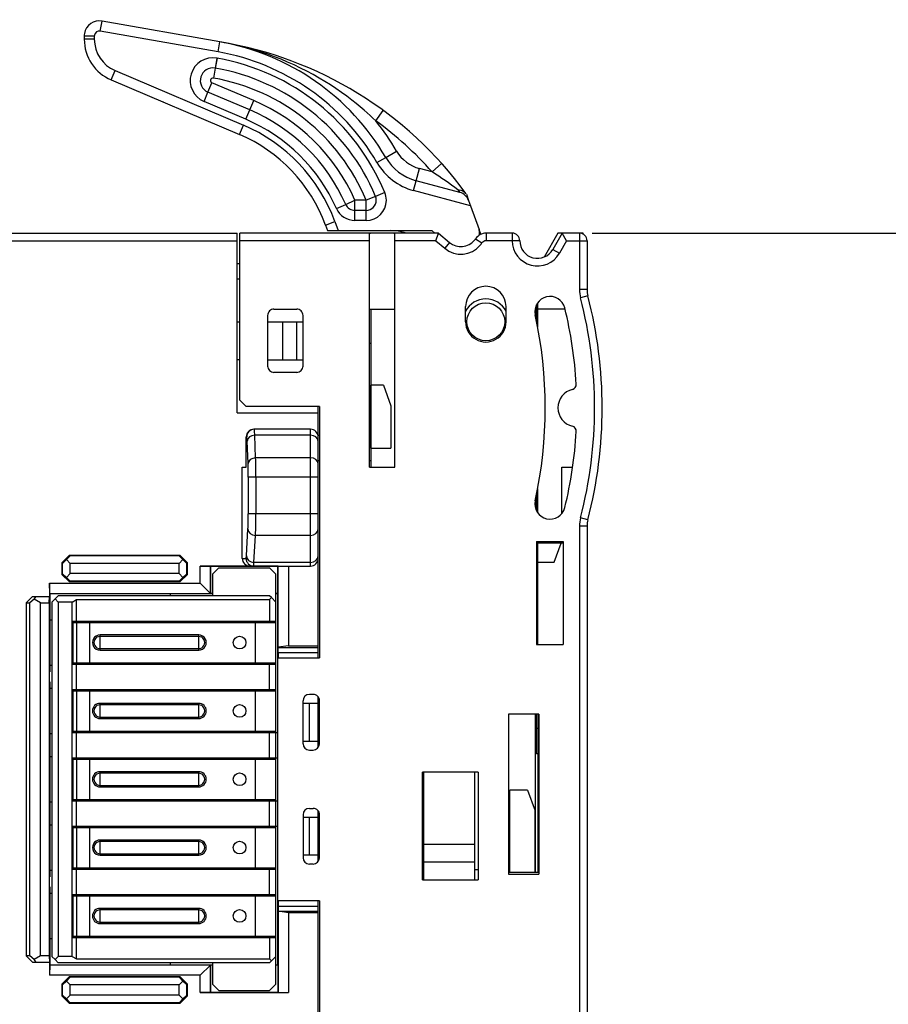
# Model space of a CAD drawing. Extents: x 0 to 184, y 0 to 176.
# Tile 13 of 14: x 115 to 149, y 109 to 147. Entities that reach past the tile are written whole.
import ezdxf

# ---------------------------------------------------------------- set-up
doc = ezdxf.new("R2010")
doc.units = 0
doc.header["$LTSCALE"] = 11.440369
doc.header["$MEASUREMENT"] = 0
doc.layers.get('0').update_dxf_attribs({"linetype": 'CONTINUOUS'})
doc.styles.add('TEXTSTYLE_2', font='txt', dxfattribs={"width": 0.7})
doc.dimstyles.new('DIMSTYLE_1', dxfattribs={"dimtxt": 3.2, "dimasz": 1.9, "dimexe": 1, "dimexo": 0.5, "dimgap": 0.8, "dimtad": 1, "dimdec": 3, "dimtxsty": 'TEXTSTYLE_2', "dimblk": 'OPEN', "dimblk1": 'OPEN', "dimblk2": 'OPEN', "dimcen": 0.09, "dimadec": 3, "dimazin": 2, "dimtp": 0.001969, "dimtm": 0.001969, "dimtfac": 1, "dimtdec": 3, "dimtofl": 0, "dimtmove": 0, "dimatfit": 3, "dimtolj": 1})

# ---------------------------------------------------------------- blocks, each defined once
blk = doc.blocks.new('_OPEN')
at = {"color": 0, "linetype": 'BYBLOCK'}
for p, q in [((0, 0), (-1, 0.263)), ((-1, -0.263), (0, 0)), ((-1, 0), (0, 0))]:
    blk.add_line(p, q, dxfattribs=at)
blk = doc.blocks.new('*D2')
at = {"color": 2, "linetype": 'CONTINUOUS'}
for p, q in [((137.726, 139.001), (181.968, 139.001)), ((181.968, 139.001), (183.768, 139.001)), ((182.768, 139.001), (182.768, 79.251)), ((182.768, 19.501), (182.768, 79.251)), ((137.726, 19.501), (181.968, 19.501)), ((181.968, 19.501), (183.768, 19.501))]:
    blk.add_line(p, q, dxfattribs=at)
at = {"color": 2, "linetype": 'CONTINUOUS', "xscale": 1.9, "yscale": 1.9, "zscale": 1.9}
for p, rotation in [((182.768, 139.001), 90), ((182.768, 19.501), 270)]:
    blk.add_blockref('_OPEN', p, dxfattribs=dict(at, rotation=rotation))
at = {"color": 2, "linetype": 'CONTINUOUS', "insert": (178.768, 79.113), "char_height": 3.2, "width": 6.72, "attachment_point": 2, "rotation": 90, "style": 'TEXTSTYLE_2'}
blk.add_mtext('120', dxfattribs=at)

msp = doc.modelspace()

# ---------------------------------------------------------------- linework, layer by layer
at = {"color": 7, "linetype": 'CONTINUOUS'}
for p, q in [((118.2868, 146.9829), (118.3561, 147.3766)), ((123.0159, 146.555), (118.3561, 147.3766)), ((117.6519, 146.7858), (117.6519, 146.6642)), ((118.0519, 146.7858), (117.6519, 146.7858)), ((118.0519, 146.6642), (117.6519, 146.6642)), ((118.0519, 146.7858), (118.0519, 146.6642)), ((122.9463, 146.1612), (118.2868, 146.9829)), ((122.9463, 146.1612), (123.0159, 146.555)), ((123.1864, 146.5243), (123.0159, 146.555)), ((123.3563, 146.4919), (123.1864, 146.5243)), ((123.5261, 146.4564), (123.3563, 146.4919)), ((123.6959, 146.4186), (123.5261, 146.4564)), ((123.923, 146.3635), (123.6959, 146.4186)), ((124.149, 146.3038), (123.923, 146.3635)), ((124.3739, 146.2394), (124.149, 146.3038)), ((122.8963, 145.9163), (122.8267, 145.5222)), ((122.9029, 145.9149), (122.8337, 145.5211)), ((122.8963, 145.9163), (122.9029, 145.9149)), ((124.6416, 146.1564), (124.3739, 146.2394)), ((124.9076, 146.0668), (124.6416, 146.1564)), ((125.1711, 145.971), (124.9076, 146.0668)), ((125.4326, 145.8687), (125.1711, 145.971)), ((122.8267, 145.5222), (122.7575, 145.1284)), ((122.8337, 145.5211), (122.764, 145.127)), ((122.8267, 145.5222), (122.8337, 145.5211)), ((125.6914, 145.7606), (125.4326, 145.8687)), ((125.9473, 145.6458), (125.6914, 145.7606)), ((126.2009, 145.5249), (125.9473, 145.6458)), ((126.4514, 145.3981), (126.2009, 145.5249)), ((118.7181, 145.0533), (118.8745, 145.4212)), ((118.8745, 145.4212), (123.943, 143.2697)), ((122.7575, 145.1284), (122.764, 145.127)), ((126.6987, 145.2655), (126.4514, 145.3981)), ((126.9429, 145.127), (126.6987, 145.2655)), ((127.1658, 144.9933), (126.9429, 145.127)), ((118.7181, 145.0533), (123.7869, 142.9018)), ((122.5446, 144.5696), (122.701, 144.9379)), ((124.3533, 144.2365), (122.701, 144.9379)), ((127.386, 144.8552), (127.1658, 144.9933)), ((127.603, 144.7119), (127.386, 144.8552)), ((127.817, 144.5641), (127.603, 144.7119)), ((122.3885, 144.2013), (122.5446, 144.5696)), ((124.1969, 143.8682), (122.5446, 144.5696)), ((128.0275, 144.4118), (127.817, 144.5641)), ((128.2345, 144.255), (128.0275, 144.4118)), ((120.7866, 144.1751), (120.7669, 144.1837)), ((124.0408, 143.4999), (122.3885, 144.2013)), ((124.1969, 143.8682), (124.3533, 144.2365)), ((128.3975, 144.1262), (128.2345, 144.255)), ((128.5584, 143.9949), (128.3975, 144.1262)), ((128.7172, 143.8606), (128.5584, 143.9949)), ((124.0408, 143.4999), (124.1969, 143.8682)), ((128.8343, 143.7586), (128.7172, 143.8606)), ((128.9501, 143.6549), (128.8343, 143.7586)), ((129.0648, 143.5491), (128.9501, 143.6549)), ((129.1781, 143.4424), (129.0648, 143.5491)), ((129.1781, 143.4424), (129.4737, 143.8454)), ((123.7869, 142.9018), (123.943, 143.2697)), ((129.2222, 141.7925), (129.5674, 141.9944)), ((129.5674, 141.9944), (129.9991, 142.2465)), ((131.7788, 141.7539), (131.4064, 141.4208)), ((130.7763, 141.0718), (130.9058, 141.5548)), ((131.4064, 141.4208), (130.9058, 141.5548)), ((130.6729, 140.6856), (130.7763, 141.0718)), ((132.5047, 140.6088), (130.7763, 141.0718)), ((129.164, 140.4551), (128.7947, 140.3008)), ((129.533, 140.6091), (129.164, 140.4551)), ((132.923, 140.0827), (130.6729, 140.6856)), ((132.4196, 140.7121), (132.4775, 140.709)), ((132.4196, 140.7121), (132.5044, 140.6091)), ((132.4775, 140.709), (132.5337, 140.6994)), ((132.5337, 140.6994), (132.5819, 140.6845)), ((132.5819, 140.6845), (132.6267, 140.6646)), ((132.6267, 140.6646), (132.667, 140.6391)), ((132.667, 140.6391), (132.7025, 140.6088)), ((132.7025, 140.6088), (132.7324, 140.574)), ((132.7555, 140.5419), (132.7324, 140.574)), ((132.7558, 140.5416), (132.8447, 140.2977)), ((127.6223, 139.9762), (127.9878, 140.1385)), ((127.9878, 140.1385), (128.3537, 140.3008)), ((128.3537, 139.5008), (128.3537, 140.3008)), ((128.7947, 140.3008), (128.3537, 140.3008)), ((128.7947, 139.5008), (128.7947, 140.3008)), ((132.8451, 140.297), (132.923, 140.0827)), ((132.923, 140.0827), (133.2623, 139.1508)), ((128.7947, 139.9008), (128.3537, 139.9008)), ((127.1872, 139.3182), (127.5634, 139.455)), ((127.1872, 139.3182), (127.2664, 139.1008)), ((127.5634, 139.455), (127.6922, 139.1008)), ((128.7947, 139.5008), (128.3537, 139.5008)), ((83.3022, 139.0009), (123.7014, 139.0009)), ((123.7014, 131.9009), (123.7014, 139.0009)), ((123.8014, 132.4008), (123.8014, 139.0009)), ((131.6572, 139.0009), (123.8014, 139.0009)), ((127.2668, 139.1008), (131.3906, 139.1008)), ((128.9263, 138.9244), (128.9283, 138.9585)), ((128.9263, 129.7508), (128.9263, 138.9244)), ((128.9283, 138.9585), (128.9315, 138.9723)), ((128.9315, 138.9723), (128.9353, 138.9816)), ((128.9353, 138.9816), (128.9401, 138.9892)), ((128.9401, 138.9892), (128.9521, 138.9982)), ((128.9521, 138.9982), (128.968, 139.0009)), ((129.9006, 138.9982), (129.8847, 139.0009)), ((129.9126, 138.9892), (129.9006, 138.9982)), ((129.9174, 138.9816), (129.9126, 138.9892)), ((129.9212, 138.9723), (129.9174, 138.9816)), ((129.9243, 138.9585), (129.9212, 138.9723)), ((129.9264, 138.9244), (129.9243, 138.9585)), ((129.9264, 129.7508), (129.9264, 138.9244)), ((131.5098, 139.0009), (131.3906, 139.1008)), ((131.548, 138.7008), (131.6569, 139.0006)), ((131.6572, 139.0009), (132.093, 138.635)), ((133.2719, 139.0374), (133.2623, 139.1508)), ((133.3326, 138.9568), (133.2623, 139.1508)), ((133.5379, 139.0009), (133.5379, 138.7008)), ((134.568, 139.0009), (133.5379, 139.0009)), ((134.568, 139.0009), (134.568, 138.7008)), ((136.3763, 139.0009), (135.8316, 138.0573)), ((136.5468, 139.0009), (136.1744, 138.3556)), ((137.3764, 139.0009), (136.3763, 139.0009)), ((136.7201, 138.7008), (136.5468, 139.0006)), ((137.2262, 139.0009), (137.2262, 136.7744)), ((137.3764, 138.9606), (137.3764, 139.0009)), ((67.1192, 138.7008), (123.7014, 138.7008)), ((128.9263, 138.7008), (123.8014, 138.7008)), ((131.548, 138.7008), (129.9264, 138.7008)), ((131.548, 138.7008), (131.9001, 138.4053)), ((132.093, 138.635), (131.9001, 138.4053)), ((133.1234, 138.7804), (133.3722, 138.6126)), ((134.568, 138.7008), (133.5379, 138.7008)), ((134.868, 138.7023), (134.568, 138.7008)), ((136.7201, 138.7008), (136.4342, 138.2058)), ((136.7201, 138.7008), (137.5263, 138.7008)), ((137.5263, 138.7008), (137.5263, 136.7744)), ((136.1744, 138.3556), (136.4342, 138.2058)), ((123.7014, 137.801), (123.8014, 137.801)), ((123.7014, 137.2009), (123.8014, 137.2009)), ((137.5263, 136.7744), (137.2262, 136.7744)), ((135.5264, 135.5513), (135.5264, 136.1639)), ((135.5764, 135.2978), (135.5764, 136.2483)), ((137.5587, 136.5215), (137.2686, 136.4457)), ((125.1515, 136.0009), (126.0514, 136.0009)), ((128.9263, 136.0009), (129.9264, 136.0009)), ((128.9763, 136.0009), (128.9763, 129.7508)), ((132.7262, 135.501), (132.7262, 136.1008)), ((134.3265, 135.501), (134.3265, 136.1008)), ((135.5764, 135.8087), (135.5264, 135.788)), ((136.6588, 136.0009), (135.5764, 136.0009)), ((123.7014, 135.501), (123.8014, 135.501)), ((124.9014, 135.7508), (124.9014, 133.7509)), ((124.9014, 135.501), (126.3015, 135.501)), ((125.5015, 134.0011), (125.5015, 135.501)), ((126.0414, 135.501), (126.0414, 134.0011)), ((126.3015, 133.7509), (126.3015, 135.7508)), ((128.9263, 134.6508), (128.9763, 134.6508)), ((123.8014, 134.0011), (123.7014, 134.0011)), ((124.9014, 134.0011), (126.3015, 134.0011)), ((126.0514, 133.5008), (125.1515, 133.5008)), ((128.9814, 130.5008), (128.9814, 133.0009)), ((129.4765, 133.0009), (128.9814, 133.0009)), ((129.4765, 133.0009), (129.7765, 132.1765)), ((123.8014, 132.4008), (124.0515, 132.151)), ((123.7014, 131.9009), (126.9012, 131.9009)), ((126.9516, 132.151), (124.0515, 132.151)), ((126.9012, 122.2261), (126.9012, 132.151)), ((126.9516, 132.151), (126.9516, 122.2261)), ((129.7765, 132.1765), (129.7765, 130.5008)), ((126.6015, 131.2508), (124.3588, 131.2508)), ((126.6015, 125.851), (126.6015, 131.2508)), ((124.0584, 129.7508), (124.0584, 130.9508)), ((124.0742, 130.9508), (124.0584, 130.9508)), ((124.1269, 129.8945), (124.0897, 130.7871)), ((124.4267, 130.1243), (124.3898, 131.0169)), ((126.6015, 131.0169), (124.3898, 131.0169)), ((126.9516, 131.0011), (126.8971, 131.0011)), ((128.9763, 131.0011), (128.9263, 131.0011)), ((128.9814, 130.5008), (129.7765, 130.5008)), ((126.6015, 130.1243), (124.4267, 130.1243)), ((126.9516, 130.001), (126.9012, 130.001)), ((128.9763, 130.001), (128.9263, 130.001)), ((123.9013, 126.1511), (123.9013, 129.7508)), ((123.9013, 129.7508), (124.0584, 129.7508)), ((128.9263, 129.7508), (129.9264, 129.7508)), ((136.5265, 129.7508), (136.9582, 129.7508)), ((136.5265, 127.9167), (136.5265, 129.7508)), ((124.1355, 129.3581), (124.1355, 127.917)), ((126.9012, 129.3581), (124.1355, 129.3581)), ((124.4356, 129.3581), (124.4356, 127.917)), ((135.5764, 127.9535), (135.5764, 128.904)), ((135.4765, 128.4142), (135.4765, 128.1878)), ((135.5264, 128.038), (135.5264, 128.6505)), ((135.5764, 128.4011), (135.5264, 128.4011)), ((126.9012, 127.917), (124.1355, 127.917)), ((137.5587, 127.6803), (137.2686, 127.7561)), ((124.0618, 126.2506), (124.1238, 127.3169)), ((137.5263, 127.4275), (137.2262, 127.4275)), ((137.2262, 127.4275), (137.2262, 98.5178)), ((137.5263, 127.4275), (137.5263, 98.5178)), ((124.3615, 125.9933), (124.4236, 127.0595)), ((126.6015, 127.0595), (124.4236, 127.0595)), ((135.5264, 126.8225), (135.5264, 122.7511)), ((135.5264, 126.8225), (136.5765, 126.8215)), ((136.5765, 126.8215), (136.5765, 122.7511)), ((136.5765, 126.7516), (135.5264, 126.7526)), ((135.5764, 122.7511), (135.5764, 126.7526)), ((136.2264, 126.0008), (136.4996, 126.7516)), ((117.071, 126.2816), (116.771, 125.9816)), ((116.7989, 125.9537), (116.9501, 126.1022)), ((117.0986, 126.2537), (116.9501, 126.1022)), ((116.9501, 126.1022), (117.1013, 125.9509)), ((117.071, 126.2816), (121.4318, 126.2816)), ((117.0986, 126.2537), (117.071, 126.2816)), ((121.4039, 126.2537), (117.0986, 126.2537)), ((121.5528, 126.1022), (121.4015, 125.9509)), ((121.4039, 126.2537), (121.4318, 126.2816)), ((121.4039, 126.2537), (121.5528, 126.1022)), ((121.4318, 126.2816), (121.7319, 125.9816)), ((121.704, 125.9537), (121.5528, 126.1022)), ((123.9013, 126.1511), (124.0491, 126.1511)), ((116.771, 125.9816), (116.771, 125.5203)), ((116.7989, 125.9537), (116.771, 125.9816)), ((116.7989, 125.5482), (116.7989, 125.9537)), ((117.1013, 125.5509), (117.1013, 125.9509)), ((121.4015, 125.9509), (117.1013, 125.9509)), ((121.4015, 125.5509), (121.4015, 125.9509)), ((121.704, 125.9537), (121.7319, 125.9816)), ((121.704, 125.5482), (121.704, 125.9537)), ((121.7319, 125.5203), (121.7319, 125.9816)), ((122.2314, 125.1709), (122.2314, 125.851)), ((122.2314, 125.851), (126.6015, 125.851)), ((122.6376, 125.8448), (122.2314, 125.851)), ((122.6376, 124.7647), (122.6376, 125.8448)), ((122.6376, 125.8448), (122.6431, 125.8393)), ((122.6431, 125.8393), (122.6431, 124.7592)), ((125.3096, 125.8393), (122.6431, 125.8393)), ((122.7265, 125.5258), (122.9763, 125.7759)), ((122.9763, 125.7759), (124.9765, 125.7759)), ((126.6015, 125.9933), (124.3615, 125.9933)), ((125.2263, 125.5258), (124.9765, 125.7759)), ((125.3151, 125.8448), (125.3096, 125.8393)), ((125.3096, 124.7592), (125.3096, 125.8393)), ((125.3151, 125.8448), (125.7213, 125.851)), ((125.3151, 122.6381), (125.3151, 125.8448)), ((125.7213, 125.851), (125.7213, 122.7008)), ((135.5764, 126.0008), (136.2264, 126.0008)), ((116.7989, 125.5482), (116.771, 125.5203)), ((116.771, 125.5203), (117.071, 125.2205)), ((116.7989, 125.5482), (116.9501, 125.3997)), ((116.9501, 125.3997), (117.1013, 125.5509)), ((117.0986, 125.2484), (116.9501, 125.3997)), ((121.4015, 125.5509), (117.1013, 125.5509)), ((121.5528, 125.3997), (121.4015, 125.5509)), ((121.4039, 125.2484), (121.5528, 125.3997)), ((121.4318, 125.2205), (121.7319, 125.5203)), ((121.704, 125.5482), (121.5528, 125.3997)), ((121.704, 125.5482), (121.7319, 125.5203)), ((122.7265, 125.5258), (122.7265, 124.6759)), ((125.2263, 109.3259), (125.2263, 125.5258)), ((116.2876, 124.7647), (116.2814, 125.1709)), ((116.2814, 125.1709), (116.2814, 124.6511)), ((116.2814, 125.1709), (122.2314, 125.1709)), ((117.0986, 125.2484), (117.071, 125.2205)), ((121.4318, 125.2205), (117.071, 125.2205)), ((121.4039, 125.2484), (117.0986, 125.2484)), ((121.4039, 125.2484), (121.4318, 125.2205)), ((122.6431, 124.7592), (122.2314, 125.1709)), ((115.6014, 124.6511), (115.3512, 124.401)), ((115.6744, 124.5426), (115.5011, 124.401)), ((115.6014, 124.6511), (116.2814, 124.6511)), ((115.6744, 124.5426), (115.7578, 124.6511)), ((115.9193, 124.401), (115.6744, 124.5426)), ((116.2724, 124.401), (116.2749, 124.6511)), ((116.2876, 124.7647), (122.6376, 124.7647)), ((116.2876, 124.7647), (116.3014, 124.751)), ((116.3014, 121.6745), (116.3014, 124.751)), ((122.7265, 124.751), (116.3014, 124.751)), ((116.5012, 124.5508), (116.3765, 124.4258)), ((116.5012, 124.5508), (116.6263, 124.6759)), ((116.5012, 124.5508), (116.6263, 124.4258)), ((124.9765, 124.6759), (116.6263, 124.6759)), ((117.1764, 124.4258), (117.3497, 124.526)), ((117.3497, 123.6758), (117.3497, 124.526)), ((117.3497, 124.526), (124.9765, 124.526)), ((121.0515, 124.751), (121.0515, 124.6759)), ((122.7265, 124.7592), (122.6431, 124.7592)), ((125.0512, 124.6008), (124.9765, 124.6759)), ((125.0512, 124.6008), (124.9765, 124.526)), ((124.9765, 124.526), (124.9765, 123.6758)), ((125.2263, 124.4258), (125.0512, 124.6008)), ((125.3096, 124.7592), (125.2263, 124.7592)), ((125.3014, 124.751), (125.2263, 124.751)), ((125.3096, 124.7592), (125.3014, 124.751)), ((125.3014, 110.101), (125.3014, 124.751)), ((115.3512, 124.401), (115.3512, 110.4511)), ((115.3512, 124.401), (115.5011, 124.401)), ((115.5011, 110.4511), (115.5011, 124.401)), ((115.9193, 110.4511), (115.9193, 124.401)), ((115.9193, 124.401), (116.2724, 124.401)), ((116.2724, 124.401), (116.2724, 110.4511)), ((116.3765, 124.4258), (116.3765, 110.4259)), ((116.6263, 124.4258), (116.6263, 110.4259)), ((117.1764, 124.4258), (116.6263, 124.4258)), ((117.1764, 110.4259), (117.1764, 124.4258)), ((116.3014, 123.7261), (116.3765, 123.7261)), ((117.1764, 123.6758), (125.2263, 123.6758)), ((117.1771, 123.6258), (125.2263, 123.6258)), ((117.2116, 122.0259), (117.2116, 123.6258)), ((117.3597, 122.0259), (117.3597, 123.6258)), ((117.8765, 122.0259), (117.8765, 123.6258)), ((118.1762, 123.6758), (118.1762, 123.6258)), ((118.6764, 123.6258), (118.6764, 123.6758)), ((119.9563, 123.6758), (119.9563, 123.6258)), ((124.4263, 122.0259), (124.4263, 123.6258)), ((125.0895, 123.6258), (125.0895, 123.6758)), ((118.2765, 122.5258), (118.2765, 123.1259)), ((122.1763, 123.1259), (118.2765, 123.1259)), ((122.1763, 123.066), (118.2765, 123.066)), ((122.1763, 122.5258), (122.1763, 123.1259)), ((118.2765, 122.5861), (122.1763, 122.5861)), ((125.3137, 122.439), (125.3151, 122.6381)), ((125.7213, 122.7008), (125.3151, 122.6395)), ((125.3151, 122.6381), (126.9012, 122.6381)), ((125.7213, 122.7008), (126.9012, 122.7008)), ((135.5264, 122.7511), (136.5765, 122.7511)), ((118.2765, 122.5258), (122.1763, 122.5258)), ((125.3014, 122.2261), (126.9516, 122.2261)), ((125.3137, 122.439), (125.3137, 122.2261)), ((125.3137, 122.439), (126.9012, 122.439)), ((116.3765, 121.926), (116.3014, 121.926)), ((117.1764, 121.976), (125.2263, 121.976)), ((117.1771, 122.0259), (125.2263, 122.0259)), ((117.3497, 120.9758), (117.3497, 121.976)), ((118.1762, 122.0259), (118.1762, 121.976)), ((118.6764, 121.976), (118.6764, 122.0259)), ((119.9563, 122.0259), (119.9563, 121.976)), ((124.9765, 120.9758), (124.9765, 121.976)), ((125.0895, 122.0259), (125.0895, 121.976)), ((116.3014, 113.5744), (116.3014, 121.2776)), ((116.3014, 121.0258), (116.3765, 121.0258)), ((117.1764, 120.9758), (125.2263, 120.9758)), ((118.1762, 120.9758), (118.1762, 120.9259)), ((118.6764, 120.9259), (118.6764, 120.9758)), ((119.9563, 120.9758), (119.9563, 120.9259)), ((125.0895, 120.9259), (125.0895, 120.9758)), ((117.1771, 120.9259), (125.2263, 120.9259)), ((117.2116, 119.326), (117.2116, 120.9259)), ((117.3597, 119.326), (117.3597, 120.9259)), ((117.8765, 119.326), (117.8765, 120.9259)), ((124.4263, 119.326), (124.4263, 120.9259)), ((126.7014, 120.776), (126.5513, 120.776)), ((126.9012, 118.6759), (126.9012, 120.6758)), ((118.2765, 119.8259), (118.2765, 120.426)), ((122.1763, 120.426), (118.2765, 120.426)), ((122.1763, 120.3661), (118.2765, 120.3661)), ((122.1763, 119.8259), (122.1763, 120.426)), ((126.3015, 118.8258), (126.3015, 120.5259)), ((126.9012, 120.426), (126.3015, 120.426)), ((126.5513, 118.926), (126.5513, 120.426)), ((126.9516, 118.8251), (126.9516, 120.5269)), ((118.2765, 119.8858), (122.1763, 119.8858)), ((118.2765, 119.8259), (122.1763, 119.8259)), ((135.6263, 120.0009), (134.4264, 120.0009)), ((134.4264, 120.0009), (134.4264, 113.6785)), ((135.4765, 120.0009), (135.4765, 113.7508)), ((135.5264, 118.4289), (135.5264, 120.0009)), ((135.5764, 120.0009), (135.5764, 113.7508)), ((135.6263, 120.0009), (135.6263, 113.6795)), ((135.5764, 119.429), (135.5264, 119.429)), ((116.3765, 119.2261), (116.3014, 119.2261)), ((117.1764, 119.276), (125.3014, 119.276)), ((117.1771, 119.326), (125.2263, 119.326)), ((117.3497, 118.2759), (117.3497, 119.276)), ((118.1762, 119.326), (118.1762, 119.276)), ((118.6764, 119.276), (118.6764, 119.326)), ((119.9563, 119.326), (119.9563, 119.276)), ((124.9765, 118.2759), (124.9765, 119.276)), ((125.0895, 119.326), (125.0895, 119.276)), ((126.3015, 118.926), (126.9012, 118.926)), ((116.3014, 118.3259), (116.3765, 118.3259)), ((117.1764, 118.2759), (125.3014, 118.2759)), ((118.1762, 118.2759), (118.1762, 118.226)), ((118.6764, 118.226), (118.6764, 118.2759)), ((119.9563, 118.2759), (119.9563, 118.226)), ((125.0895, 118.226), (125.0895, 118.2759)), ((126.5513, 118.576), (126.7014, 118.576)), ((135.5764, 118.4289), (135.5264, 118.4289)), ((117.1771, 118.226), (125.2263, 118.226)), ((117.2116, 116.6261), (117.2116, 118.226)), ((117.3597, 116.6261), (117.3597, 118.226)), ((117.8765, 116.6261), (117.8765, 118.226)), ((124.4263, 116.6261), (124.4263, 118.226)), ((118.2765, 117.1259), (118.2765, 117.7261)), ((122.1763, 117.7261), (118.2765, 117.7261)), ((122.1763, 117.6658), (118.2765, 117.6658)), ((122.1763, 117.1259), (122.1763, 117.7261)), ((131.0257, 117.6362), (131.0764, 117.6293)), ((133.2264, 117.7009), (131.0264, 117.7009)), ((131.0264, 113.4511), (131.0264, 117.7009)), ((131.0764, 113.4511), (131.0764, 117.7009)), ((133.0762, 117.7009), (133.0762, 113.4511)), ((133.2264, 117.7009), (133.2264, 113.4511)), ((118.2765, 117.1859), (122.1763, 117.1859)), ((118.2765, 117.1259), (122.1763, 117.1259)), ((131.0764, 117.4725), (131.0257, 117.4656)), ((131.0764, 116.9682), (131.0264, 116.9613)), ((131.0264, 116.8459), (131.0764, 116.839)), ((135.1716, 117.0009), (134.4763, 117.0009)), ((134.4763, 113.7508), (134.4763, 117.0009)), ((135.1716, 117.0009), (135.4713, 116.1768)), ((116.3765, 116.5258), (116.3014, 116.5258)), ((117.1764, 116.5758), (125.3014, 116.5758)), ((117.1771, 116.6261), (125.2263, 116.6261)), ((117.3497, 115.576), (117.3497, 116.5758)), ((118.1762, 116.6261), (118.1762, 116.5758)), ((118.6764, 116.5758), (118.6764, 116.6261)), ((119.9563, 116.6261), (119.9563, 116.5758)), ((124.9765, 115.576), (124.9765, 116.5758)), ((125.0895, 116.6261), (125.0895, 116.5758)), ((131.0257, 116.3415), (131.076, 116.3346)), ((126.3015, 116.0259), (126.3015, 114.3258)), ((126.3015, 115.926), (126.9012, 115.926)), ((126.5513, 116.276), (126.7014, 116.276)), ((126.5513, 114.426), (126.5513, 115.926)), ((126.9012, 114.1759), (126.9012, 116.1758)), ((126.9516, 114.3251), (126.9516, 116.027)), ((131.0767, 116.1779), (131.0264, 116.171)), ((135.4713, 113.7508), (135.4713, 116.1768)), ((116.3014, 115.626), (116.3765, 115.626)), ((117.1764, 115.576), (125.3014, 115.576)), ((118.1762, 115.576), (118.1762, 115.5261)), ((118.6764, 115.5261), (118.6764, 115.576)), ((119.9563, 115.576), (119.9563, 115.5261)), ((125.0895, 115.5261), (125.0895, 115.576)), ((131.0764, 115.6735), (131.0257, 115.6663)), ((131.0257, 115.5512), (131.0764, 115.5443)), ((117.1771, 115.5261), (125.2263, 115.5261)), ((117.2116, 113.9258), (117.2116, 115.5261)), ((117.3597, 113.9258), (117.3597, 115.5261)), ((117.8765, 113.9258), (117.8765, 115.5261)), ((124.4263, 113.9258), (124.4263, 115.5261)), ((118.2765, 114.426), (118.2765, 115.0258)), ((122.1763, 115.0258), (118.2765, 115.0258)), ((122.1763, 114.9659), (118.2765, 114.9659)), ((122.1763, 114.426), (122.1763, 115.0258)), ((131.0764, 114.8832), (131.0261, 114.8763)), ((131.0264, 115.0465), (131.0764, 115.0396)), ((133.0762, 114.8508), (131.0764, 114.8508)), ((118.2765, 114.486), (122.1763, 114.486)), ((118.2765, 114.426), (122.1763, 114.426)), ((126.9012, 114.426), (126.3015, 114.426)), ((131.0757, 114.3785), (131.0254, 114.3716)), ((126.7014, 114.076), (126.5513, 114.076)), ((131.0257, 114.2565), (131.076, 114.2496)), ((133.0762, 114.1508), (131.0764, 114.1508)), ((116.3765, 113.8259), (116.3014, 113.8259)), ((117.1764, 113.8758), (125.2263, 113.8758)), ((117.1771, 113.9258), (125.2263, 113.9258)), ((117.3497, 112.8761), (117.3497, 113.8758)), ((118.1762, 113.9258), (118.1762, 113.8758)), ((118.6764, 113.8758), (118.6764, 113.9258)), ((119.9563, 113.9258), (119.9563, 113.8758)), ((124.9765, 112.8761), (124.9765, 113.8758)), ((125.0895, 113.9258), (125.0895, 113.8758)), ((131.0764, 113.851), (131.0264, 113.851)), ((133.2264, 113.851), (133.0762, 113.851)), ((134.4264, 113.7508), (135.6263, 113.7508)), ((134.4264, 113.6785), (135.6263, 113.6795)), ((131.0264, 113.4511), (133.2264, 113.4511)), ((116.3014, 110.101), (116.3014, 113.1775)), ((116.3014, 112.926), (116.3765, 112.926)), ((117.1764, 112.8761), (125.2263, 112.8761)), ((117.1771, 112.8258), (125.2263, 112.8258)), ((117.2116, 111.2259), (117.2116, 112.8258)), ((117.3597, 111.2259), (117.3597, 112.8258)), ((117.8765, 111.2259), (117.8765, 112.8258)), ((118.1762, 112.8761), (118.1762, 112.8258)), ((118.6764, 112.8258), (118.6764, 112.8761)), ((119.9563, 112.8761), (119.9563, 112.8258)), ((124.4263, 111.2259), (124.4263, 112.8258)), ((125.0895, 112.8258), (125.0895, 112.8761)), ((126.9516, 112.626), (125.3014, 112.626)), ((125.3137, 112.626), (125.3137, 112.413)), ((126.9012, 107.4008), (126.9012, 112.626)), ((126.9516, 112.626), (126.9516, 107.4008)), ((118.2765, 111.7258), (118.2765, 112.3259)), ((122.1763, 112.3259), (118.2765, 112.3259)), ((122.1763, 112.266), (118.2765, 112.266)), ((122.1763, 111.7258), (122.1763, 112.3259)), ((125.3137, 112.413), (126.9012, 112.413)), ((125.3137, 112.413), (125.3151, 112.2136)), ((125.3151, 112.2136), (126.9012, 112.2136)), ((125.3151, 112.2136), (125.3151, 109.0069)), ((125.7213, 112.1509), (125.3151, 112.2126)), ((126.9012, 112.1509), (125.7213, 112.1509)), ((125.7213, 112.1509), (125.7213, 109.0007)), ((118.2765, 111.7861), (122.1763, 111.7861)), ((118.2765, 111.7258), (122.1763, 111.7258)), ((116.3765, 111.126), (116.3014, 111.126)), ((117.1764, 111.1759), (125.2263, 111.1759)), ((117.1771, 111.2259), (125.2263, 111.2259)), ((117.3497, 110.326), (117.3497, 111.1759)), ((118.1762, 111.2259), (118.1762, 111.1759)), ((118.6764, 111.1759), (118.6764, 111.2259)), ((119.9563, 111.2259), (119.9563, 111.1759)), ((124.9765, 111.1759), (124.9765, 110.326)), ((125.0895, 111.2259), (125.0895, 111.1759)), ((115.5011, 110.4511), (115.3512, 110.4511)), ((115.3512, 110.4511), (115.6014, 110.2009)), ((115.6744, 110.3095), (115.5011, 110.4511)), ((115.6014, 110.2009), (116.2814, 110.2009)), ((115.9193, 110.4511), (115.6744, 110.3095)), ((115.7578, 110.2009), (115.6744, 110.3095)), ((116.2724, 110.4511), (115.9193, 110.4511)), ((116.2724, 110.4511), (116.2749, 110.2009)), ((116.2814, 110.2009), (116.2814, 109.6807)), ((116.2876, 110.0869), (116.2814, 109.6807)), ((116.2876, 110.0869), (116.3014, 110.101)), ((122.6376, 110.0869), (116.2876, 110.0869)), ((116.3014, 110.101), (122.7265, 110.101)), ((116.5012, 110.3009), (116.3765, 110.4259)), ((116.5012, 110.3009), (116.6263, 110.4259)), ((116.5012, 110.3009), (116.6263, 110.1758)), ((117.1764, 110.4259), (116.6263, 110.4259)), ((124.9765, 110.1758), (116.6263, 110.1758)), ((117.1764, 110.4259), (117.3497, 110.326)), ((117.3497, 110.326), (124.9765, 110.326)), ((121.0515, 110.1758), (121.0515, 110.101)), ((122.6376, 110.0869), (122.2314, 109.6807)), ((122.6431, 110.0928), (122.6376, 110.0869)), ((122.6376, 109.0069), (122.6376, 110.0869)), ((122.6431, 110.0928), (122.7265, 110.0928)), ((122.6431, 110.0928), (122.6431, 109.0128)), ((122.7265, 110.1758), (122.7265, 109.3259)), ((125.0512, 110.2509), (124.9765, 110.326)), ((125.0512, 110.2509), (124.9765, 110.1758)), ((125.2263, 110.4259), (125.0512, 110.2509)), ((125.2263, 110.101), (125.3014, 110.101)), ((125.2263, 110.0928), (125.3096, 110.0928)), ((125.3096, 110.0928), (125.3014, 110.101)), ((125.3096, 110.0928), (125.3096, 109.0128)), ((122.2314, 109.6807), (116.2814, 109.6807)), ((117.071, 109.6315), (116.771, 109.3314)), ((116.771, 109.3314), (116.771, 108.8705)), ((116.7989, 109.3035), (116.771, 109.3314)), ((116.7989, 109.3035), (116.9501, 109.4524)), ((117.0986, 109.6036), (116.9501, 109.4524)), ((116.9501, 109.4524), (117.1013, 109.3008)), ((117.071, 109.6315), (121.4318, 109.6315)), ((117.0986, 109.6036), (117.071, 109.6315)), ((121.4039, 109.6036), (117.0986, 109.6036)), ((121.5528, 109.4524), (121.4015, 109.3008)), ((121.4039, 109.6036), (121.4318, 109.6315)), ((121.4039, 109.6036), (121.5528, 109.4524)), ((121.4318, 109.6315), (121.7319, 109.3314)), ((121.704, 109.3035), (121.5528, 109.4524)), ((121.704, 109.3035), (121.7319, 109.3314)), ((121.7319, 108.8705), (121.7319, 109.3314)), ((122.2314, 109.0007), (122.2314, 109.6807)), ((122.9763, 109.0758), (122.7265, 109.3259)), ((125.2263, 109.3259), (124.9765, 109.0758)), ((116.7989, 108.8984), (116.7989, 109.3035)), ((121.4015, 109.3008), (117.1013, 109.3008)), ((117.1013, 108.9008), (117.1013, 109.3008)), ((121.4015, 108.9008), (121.4015, 109.3008)), ((121.704, 108.8984), (121.704, 109.3035)), ((122.6376, 109.0069), (122.2314, 109.0007)), ((122.2314, 109.0007), (125.7213, 109.0007)), ((122.6376, 109.0069), (122.6431, 109.0128)), ((122.6431, 109.0128), (125.3096, 109.0128)), ((122.9763, 109.0758), (124.9765, 109.0758)), ((125.3151, 109.0069), (125.3096, 109.0128)), ((125.3151, 109.0069), (125.7213, 109.0007)), ((116.7989, 108.8984), (116.771, 108.8705)), ((116.771, 108.8705), (117.071, 108.5704)), ((116.7989, 108.8984), (116.9501, 108.7496)), ((116.9501, 108.7496), (117.1013, 108.9008)), ((117.0986, 108.5983), (116.9501, 108.7496)), ((117.0986, 108.5983), (117.071, 108.5704)), ((121.4318, 108.5704), (117.071, 108.5704)), ((121.4039, 108.5983), (117.0986, 108.5983)), ((121.4015, 108.9008), (117.1013, 108.9008)), ((121.5528, 108.7496), (121.4015, 108.9008)), ((121.4039, 108.5983), (121.5528, 108.7496)), ((121.4039, 108.5983), (121.4318, 108.5704)), ((121.4318, 108.5704), (121.7319, 108.8705)), ((121.704, 108.8984), (121.5528, 108.7496)), ((121.704, 108.8984), (121.7319, 108.8705))]:
    msp.add_line(p, q, dxfattribs=at)
for centre, radius, start, end in [((119.4018, 146.6641), 1.7499, 179.99666, 247.00449), ((119.4021, 146.6642), 1.3503, 179.99795, 247.00007), ((120.6019, 131.7503), 15.0002, 36.03189, 80.7391), ((121.367, 137.2001), 9.4991, 30.31193, 80.00352), ((122.7403, 145.0298), 0.9001, 80.01401, 246.99709), ((121.3662, 137.1993), 8.85, 22.66123, 80.00064), ((121.3662, 137.1991), 9.1003, 30.31459, 80.00112), ((122.74, 145.0298), 0.5, 80.00529, 246.99669), ((121.3663, 137.1995), 8.45, 22.66111, 80), ((121.3668, 137.2001), 8.0491, 22.65703, 80.00316), ((121.3667, 137.1998), 7.6442, 23.93258, 67.00205), ((121.3664, 137.1997), 7.2443, 23.93312, 67.00108), ((121.367, 137.1996), 6.5941, 20.00051, 67.00552), ((121.3665, 137.1997), 6.8443, 23.93357, 67.00006), ((120.6192, 131.7695), 14.4745, 41.81886, 53.74991), ((121.3573, 137.1932), 10.0109, 30.31703, 38.6261), ((121.366, 137.1997), 6.1948, 19.99764, 66.99543), ((131.2949, 143.0046), 2.0011, 210.31854, 254.98118), ((131.2939, 143.0035), 1.4998, 210.31283, 255.00664), ((131.2933, 143.0027), 2.3987, 210.29956, 255.01293), ((121.3881, 126.0107), 18.3801, 53.11652, 56.97097), ((132.375, 140.1255), 0.5004, 20.04589, 74.97787), ((128.3539, 140.3014), 0.4007, 203.9986, 269.97814), ((128.3536, 140.3009), 0.8001, 203.94199, 270.00562), ((129.7513, 137.0976), 2.0032, 71.82825, 89.99726), ((133.5381, 138.5007), 0.5002, 90.02756, 145.99888), ((134.5683, 138.7012), 0.2998, 0.2083, 90.05504), ((137.2262, 138.7008), 0.3001, 0.00202, 89.99798), ((133.5379, 138.501), 0.1999, 90.0186, 146.03009), ((135.5681, 138.706), 1.0002, 180.29826, 329.98815), ((135.5683, 138.7062), 0.7002, 180.3239, 329.95834), ((133.5264, 136.1007), 0.8001, 0.01137, 179.98863), ((138.5334, 136.7758), 1.3072, 180.06442, 194.62746), ((138.5371, 136.7753), 1.0108, 180.05325, 194.54295), ((133.5264, 135.5009), 0.9001, 27.25731, 152.74269), ((136.0656, 135.9011), 0.5999, 13.81788, 192.34145), ((120.6278, 132.1009), 17.1986, 345.36713, 14.63287), ((120.6303, 132.1009), 17.496, 345.36492, 14.63508), ((125.1515, 135.7508), 0.2501, 89.99743, 180.00257), ((126.0514, 135.7509), 0.2501, 359.99053, 90.00139), ((118.6928, 132.1011), 17.1836, 347.66194, 12.33806), ((120.6545, 132.1053), 16.4716, 3.23568, 13.83577), ((133.5264, 135.5009), 0.8001, 179.98837, 0.01163), ((125.1515, 133.7509), 0.2501, 179.99688, 270.00312), ((126.0514, 133.7509), 0.2501, 269.99807, 0.01001), ((136.9004, 133.0234), 0.1997, 283.75637, 3.34496), ((137.1265, 132.1009), 0.75, 103.77775, 256.22225), ((124.3588, 130.9504), 0.3004, 89.99657, 179.93713), ((124.374, 130.951), 0.2998, 90.01637, 180.05206), ((126.6012, 130.9508), 0.3, 359.98744, 89.94412), ((120.6545, 132.0965), 16.4716, 346.16423, 356.76432), ((136.9004, 131.1784), 0.1997, 356.65504, 76.24363), ((95.9622, 129.4347), 28.4732, 359.84591, 1.38785), ((110.1858, 129.4117), 13.9499, 359.7798, 1.98347), ((136.0656, 128.3009), 0.5999, 167.63857, 346.17256), ((111.6767, 127.8527), 12.459, 357.53531, 0.296), ((98.0098, 127.8274), 26.4256, 358.33487, 0.19434), ((138.5334, 127.426), 1.3072, 165.37242, 179.9357), ((138.537, 127.4265), 1.0107, 165.45689, 179.94691), ((124.2014, 126.1511), 0.3002, 180.00914, 268.79299), ((124.3492, 126.1511), 0.3001, 180.00202, 269.99798), ((126.6012, 126.151), 0.3, 270.05588, 0.01256), ((123.6758, 125.9729), 0.685, 349.72137, 1.70666), ((118.2765, 122.8259), 0.3001, 89.99663, 270.00337), ((118.2763, 122.826), 0.2399, 89.95407, 270.04593), ((122.1763, 122.8259), 0.3001, 269.99663, 90.00337), ((122.1765, 122.826), 0.2399, 269.95407, 90.04593), ((126.5515, 120.526), 0.25, 90.05416, 180.01862), ((126.7014, 120.5259), 0.2501, 359.99688, 90.00312), ((118.2765, 120.1259), 0.3001, 90, 270), ((118.2765, 120.1259), 0.2401, 89.99579, 270.00421), ((122.1763, 120.1259), 0.3001, 270, 90), ((122.1763, 120.1259), 0.2401, 269.99579, 90.00421), ((126.5514, 118.826), 0.25, 180.045, 269.96309), ((126.7015, 118.826), 0.25, 269.97966, 359.93947), ((118.2765, 117.426), 0.3001, 90, 270), ((118.2763, 117.4258), 0.24, 89.9575, 270.0425), ((122.1763, 117.426), 0.3001, 270, 90), ((122.1765, 117.4258), 0.24, 269.9575, 90.0425), ((126.5515, 116.026), 0.25, 90.0471, 180.01687), ((126.7015, 116.026), 0.2501, 359.99864, 90.01017), ((118.2763, 114.7259), 0.2999, 89.9666, 270.0334), ((118.2763, 114.7259), 0.24, 89.95788, 270.04212), ((122.1765, 114.7259), 0.2999, 269.9666, 90.0334), ((122.1765, 114.7259), 0.24, 269.95788, 90.04212), ((126.5514, 114.326), 0.25, 180.04546, 269.96263), ((126.7015, 114.326), 0.25, 269.98012, 359.93901), ((118.2765, 112.0258), 0.3001, 90, 270), ((118.2763, 112.026), 0.24, 89.95788, 270.04212), ((122.1763, 112.0258), 0.3001, 270, 90), ((122.1765, 112.026), 0.24, 269.95788, 90.04212)]:
    msp.add_arc(centre, radius, start, end, dxfattribs=at)
for points, knots in [([(118.3561, 147.3766), (118.0298, 147.4342), (117.7187, 147.2164), (117.6612, 146.8902), (117.655, 146.8558), (117.6519, 146.8209), (117.6519, 146.7858)], [0, 0, 0, 0, 1, 1, 1, 2, 2, 2, 2]), ([(118.2868, 146.9829), (118.1779, 147.0022), (118.0743, 146.9295), (118.055, 146.8206), (118.0529, 146.8092), (118.0519, 146.7975), (118.0519, 146.7858)], [0, 0, 0, 0, 1, 1, 1, 2, 2, 2, 2]), ([(122.7575, 145.1284), (122.7031, 145.138), (122.6511, 145.1015), (122.6414, 145.0471), (122.6335, 145.0012), (122.6583, 144.9561), (122.701, 144.9379)], [0, 0, 0, 0, 1, 1, 1, 2, 2, 2, 2]), ([(128.7947, 139.5008), (129.2367, 139.5008), (129.5946, 139.8591), (129.5946, 140.3008), (129.5946, 140.4069), (129.574, 140.5116), (129.533, 140.6091)], [0, 0, 0, 0, 1, 1, 1, 2, 2, 2, 2]), ([(128.7947, 139.9008), (129.0159, 139.9008), (129.1947, 140.0799), (129.1947, 140.3008), (129.1947, 140.3538), (129.1843, 140.4062), (129.164, 140.4551)], [0, 0, 0, 0, 1, 1, 1, 2, 2, 2, 2]), ([(131.9001, 138.4053), (132.3232, 138.0504), (132.954, 138.1055), (133.3088, 138.5286), (133.3315, 138.5555), (133.3526, 138.5837), (133.3722, 138.6126)], [0, 0, 0, 0, 1, 1, 1, 2, 2, 2, 2]), ([(132.093, 138.635), (132.389, 138.3867), (132.8306, 138.4253), (133.079, 138.7215), (133.0949, 138.7405), (133.1097, 138.7598), (133.1234, 138.7804)], [0, 0, 0, 0, 1, 1, 1, 2, 2, 2, 2]), ([(134.2765, 135.501), (134.2765, 135.9152), (133.9406, 136.2511), (133.5265, 136.2511), (133.1121, 136.2511), (132.7765, 135.9152), (132.7765, 135.501), (132.7765, 135.0866), (133.1121, 134.7511), (133.5265, 134.7511), (133.9406, 134.7511), (134.2765, 135.0866), (134.2765, 135.501), (134.2765, 135.501), (134.2765, 135.501), (134.2765, 135.501)], [0, 0, 0, 0, 1, 1, 1, 2, 2, 2, 3, 3, 3, 4, 4, 4, 5, 5, 5, 5]), ([(124.3898, 131.0169), (124.3898, 131.0169), (124.3829, 131.1812), (124.3829, 131.1812), (124.3829, 131.1812), (124.3788, 131.2298), (124.3788, 131.2298), (124.3788, 131.2298), (124.3757, 131.2484), (124.3757, 131.2484), (124.375, 131.2501), (124.3746, 131.2505), (124.3746, 131.2505)], [0, 0, 0, 0, 1, 1, 1, 2, 2, 2, 3, 3, 3, 4, 4, 4, 4]), ([(124.0425, 122.8258), (124.0425, 122.964), (123.9305, 123.076), (123.7927, 123.076), (123.6546, 123.076), (123.5426, 122.964), (123.5426, 122.8258), (123.5426, 122.6877), (123.6546, 122.5761), (123.7927, 122.5761), (123.9305, 122.5761), (124.0425, 122.6877), (124.0425, 122.8258), (124.0425, 122.8258), (124.0425, 122.8258), (124.0425, 122.8258)], [0, 0, 0, 0, 1, 1, 1, 2, 2, 2, 3, 3, 3, 4, 4, 4, 5, 5, 5, 5]), ([(124.0425, 120.1259), (124.0425, 120.2641), (123.9305, 120.3761), (123.7927, 120.3761), (123.6546, 120.3761), (123.5426, 120.2641), (123.5426, 120.1259), (123.5426, 119.9878), (123.6546, 119.8758), (123.7927, 119.8758), (123.9305, 119.8758), (124.0425, 119.9878), (124.0425, 120.1259), (124.0425, 120.1259), (124.0425, 120.1259), (124.0425, 120.1259)], [0, 0, 0, 0, 1, 1, 1, 2, 2, 2, 3, 3, 3, 4, 4, 4, 5, 5, 5, 5]), ([(124.0425, 117.426), (124.0425, 117.5642), (123.9305, 117.6758), (123.7927, 117.6758), (123.6546, 117.6758), (123.5426, 117.5642), (123.5426, 117.426), (123.5426, 117.2879), (123.6546, 117.1759), (123.7927, 117.1759), (123.9305, 117.1759), (124.0425, 117.2879), (124.0425, 117.426), (124.0425, 117.426), (124.0425, 117.426), (124.0425, 117.426)], [0, 0, 0, 0, 1, 1, 1, 2, 2, 2, 3, 3, 3, 4, 4, 4, 5, 5, 5, 5]), ([(124.0425, 114.7261), (124.0425, 114.8639), (123.9305, 114.9759), (123.7927, 114.9759), (123.6546, 114.9759), (123.5426, 114.8639), (123.5426, 114.7261), (123.5426, 114.588), (123.6546, 114.476), (123.7927, 114.476), (123.9305, 114.476), (124.0425, 114.588), (124.0425, 114.7261), (124.0425, 114.7261), (124.0425, 114.7261), (124.0425, 114.7261)], [0, 0, 0, 0, 1, 1, 1, 2, 2, 2, 3, 3, 3, 4, 4, 4, 5, 5, 5, 5]), ([(124.0425, 112.0258), (124.0425, 112.164), (123.9305, 112.276), (123.7927, 112.276), (123.6546, 112.276), (123.5426, 112.164), (123.5426, 112.0258), (123.5426, 111.888), (123.6546, 111.7761), (123.7927, 111.7761), (123.9305, 111.7761), (124.0425, 111.888), (124.0425, 112.0258), (124.0425, 112.0258), (124.0425, 112.0258), (124.0425, 112.0258)], [0, 0, 0, 0, 1, 1, 1, 2, 2, 2, 3, 3, 3, 4, 4, 4, 5, 5, 5, 5])]:
    msp.add_open_spline(points, degree=3, knots=knots, dxfattribs=at)
for points in [[(133.2726, 138.9244), (133.2754, 138.9624), (133.2754, 138.9999), (133.2719, 139.0374)], [(124.0897, 130.7871), (124.0856, 130.8929), (124.0797, 130.9508), (124.0742, 130.9508)], [(124.3898, 131.0169), (124.2265, 131.0142), (124.0935, 130.9122), (124.0897, 130.7871)], [(126.9012, 130.7871), (126.9012, 130.9139), (126.7669, 131.0169), (126.6015, 131.0169)], [(124.4267, 130.1243), (124.2637, 130.1215), (124.1307, 130.0192), (124.1269, 129.8945)], [(126.9012, 129.8945), (126.9012, 130.0213), (126.7669, 130.1243), (126.6015, 130.1243)], [(124.1238, 127.3169), (124.1269, 127.1767), (124.2602, 127.0623), (124.4236, 127.0595)], [(126.6015, 127.0595), (126.7669, 127.0595), (126.9012, 127.175), (126.9012, 127.3169)], [(124.0491, 126.1511), (124.0536, 126.1511), (124.058, 126.1855), (124.0618, 126.2506)], [(124.0618, 126.2506), (124.0646, 126.1104), (124.1982, 125.996), (124.3615, 125.9933)], [(126.6015, 125.9933), (126.7669, 125.9933), (126.9012, 126.1087), (126.9012, 126.2506)]]:
    msp.add_open_spline(points, degree=3, dxfattribs=at)

# ---------------------------------------------------------------- dimensions: what is measured, and where the dimension line sits
at = {"color": 2, "linetype": 'CONTINUOUS'}
dim = msp.add_linear_dim(base=(182.7684, 139.0009), p1=(137.2262, 19.5011), p2=(137.2262, 139.0009), angle=90, text='120', dimstyle='DIMSTYLE_1', dxfattribs=at)
dim.commit()
dim.dimension.update_dxf_attribs({"geometry": '*D2', "text_midpoint": (182.7684, 79.2525), "dimtype": 160})

doc.saveas('drawing.dxf')
